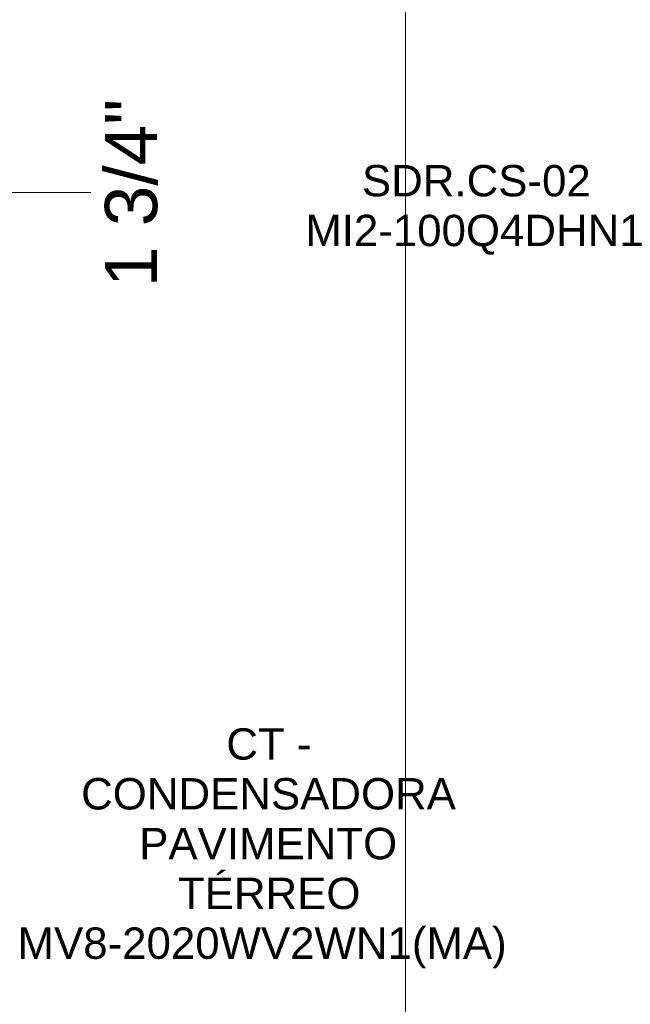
# Model space of a CAD drawing. Header units: millimetres. Extents: x -12740 to 214440, y -11012 to 10812.
# Tile 81 of 168: x -5750 to -3705, y -7111 to -3815. Entities that reach past the tile are written whole.
import ezdxf

# ---------------------------------------------------------------- set-up
doc = ezdxf.new("R2010")
doc.units = ezdxf.units.MM
for name, color, linetype, lineweight in [('G-ANNO-SYMB', 111, 'Continuous', 9), ('M-EQPM-IDEN', 50, 'Continuous', 9), ('P-PIPE-IDEN', 2, 'Continuous', 9)]:
    doc.layers.add(name, color=color, linetype=linetype, lineweight=lineweight)
doc.styles.add('Arial_1', font='arial.ttf', dxfattribs={"height": 175})
doc.styles.add('Arial_2', font='arial.ttf', dxfattribs={"height": 105})

msp = doc.modelspace()

# ---------------------------------------------------------------- linework, layer by layer
at = {"layer": 'G-ANNO-SYMB'}
msp.add_line((-4457.883, -1522.117), (-4457.883, -10270.541), dxfattribs=at)
at = {"layer": 'P-PIPE-IDEN'}
msp.add_line((-6656.163, -4393.416), (-5511.68, -4393.416), dxfattribs=at)

# ---------------------------------------------------------------- texts
at = {"layer": 'M-EQPM-IDEN', "char_height": 105, "attachment_point": 1, "style": 'Arial_2'}
for s, insert, width in [('SDR.CS-02', (-4603.596, -4301.482), 937.17269), ('MI2-100Q4DHN1', (-4793.434, -4468.169), 1397.34131), ('CT -', (-5057.786, -6187.144), 347.93237), ('CONDENSADORA', (-5543.958, -6353.831), 1526.413), ('PAVIMENTO', (-5349.49, -6520.519), 1049.40894), ('TÉRREO', (-5219.844, -6687.206), 740.75925), ('MV8-2020WV2WN1(MA)', (-5756.948, -6853.894), 2037.08794)]:
    msp.add_mtext(s, dxfattribs=dict(at, insert=insert, width=width))
at = {"layer": 'P-PIPE-IDEN', "insert": (-5464.43, -4710.516), "char_height": 175, "width": 763.2065, "attachment_point": 1, "rotation": 90, "style": 'Arial_1', "bg_fill": 3, "box_fill_scale": 1.25, "bg_fill_color": 256, "bg_fill_true_color": 13158600, "bg_fill_transparency": 0}
msp.add_mtext('1 3/4"', dxfattribs=at)

doc.saveas('drawing.dxf')
